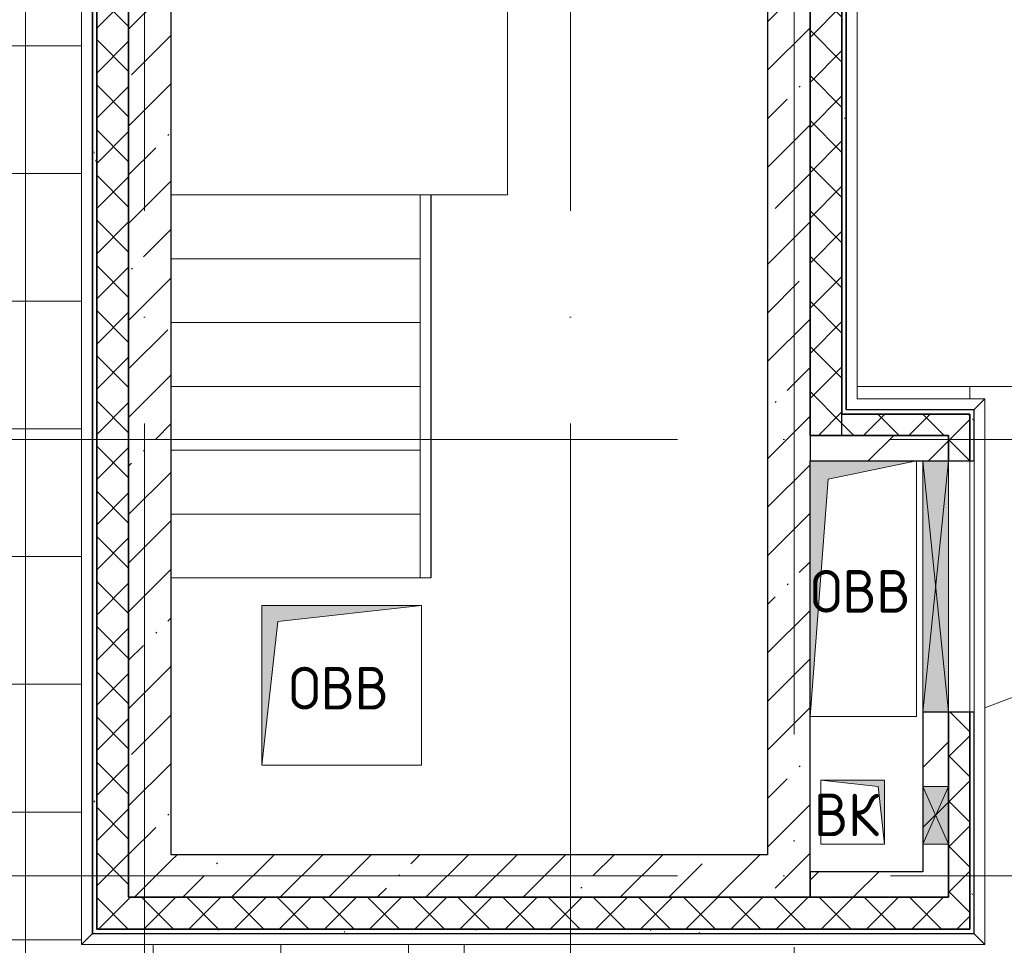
# Model space of a CAD drawing. Header units: millimetres. Extents: x -30540 to 143646, y -11730 to 123410.
# Tile 43 of 114: x 34774 to 39398, y 89374 to 93723. Entities that reach past the tile are written whole.
import ezdxf

# ---------------------------------------------------------------- set-up
doc = ezdxf.new("R2010")
doc.units = ezdxf.units.MM
doc.linetypes.add('ADSK_Линия сетки', pattern=[5000, 4000, -500, 0, -500])
for name, color, linetype, lineweight in [('A-____-NOTE-TEXT', 7, 'Continuous', 18), ('A-FLOR-____-OTLN', 7, 'Continuous', 18), ('A-GENM-____-OTLN', 7, 'Continuous', 18), ('A-GLAZ-____-MCUT', 7, 'Continuous', 9), ('A-GLAZ-____-OTLN', 7, 'Continuous', 18), ('A-ROOF-____-OTLN', 7, 'Continuous', 18), ('A-ROOF-____-PATT', 7, 'Continuous', 18), ('A-WALL-____-MCUT', 7, 'Continuous', 40), ('A-WALL-____-OTLN', 7, 'Continuous', 18), ('A-WALL-____-PATT', 7, 'Continuous', 40), ('I-WALL-____-MCUT', 7, 'Continuous', 40), ('I-WALL-____-OTLN', 7, 'Continuous', 18), ('M-EQPM-____-OTLN', 7, 'Continuous', 18), ('S-GRID-____-OTLN', 7, 'Continuous', 9), ('S-STRS-____-OTLN', 7, 'Continuous', 18), ('Ограждение', 7, 'Continuous', 18), ('Перила', 7, 'Continuous', 18), ('Поручни', 7, 'Continuous', 18)]:
    doc.layers.add(name, color=color, linetype=linetype, lineweight=lineweight)
doc.styles.add('GOST Common', font='GOST_Common.ttf', dxfattribs={"height": 200})
pattern_1 = [(45, (0, 0), (-228.0985, 228.0985), []), (45, (228.1, 0), (-228.0985, 228.0985), [403.225, -80.645, 6.706, -73.939])]
pattern_2 = [(45, (0, 0), (-424.264, 424.264), []), (45, (0, 282.8), (-424.264, 424.264), [])]
pattern_3 = [(45, (0, 0), (-106.06602, 106.06602), []), (135, (0, 0), (-106.06602, -106.06602), [])]
pattern_4 = [(0, (0, 0), (406.4, 101.6), [6.706, -298.094, 6.706, -298.094, -1625.6]), (0, (0, 0), (406.4, 101.6), [-609.6, 6.706, -602.894, 6.706, -298.094, -711.2]), (0, (0, 0), (406.4, 101.6), [-1524, 6.706, -196.494, 6.706, -501.294]), (120, (152.4, 50.8), (-291.18818, 301.15272), [6.706, -298.094, 6.706, -298.094, -1625.6]), (120, (152.4, 50.8), (-291.18818, 301.15272), [-609.6, 6.706, -602.894, 6.706, -298.094, -711.2]), (120, (152.4, 50.8), (-291.18818, 301.15272), [-1524, 6.706, -196.494, 6.706, -501.294]), (240, (203.2, 254), (-115.21182, -402.75272), [6.706, -298.094, 6.706, -298.094, -1625.6]), (240, (203.2, 254), (-115.21182, -402.75272), [-609.6, 6.706, -602.894, 6.706, -298.094, -711.2]), (240, (203.2, 254), (-115.21182, -402.75272), [-1524, 6.706, -196.494, 6.706, -501.294])]

# ---------------------------------------------------------------- blocks, each defined once
blk = doc.blocks.new('АР_Отверстие прямоугольное - ОВВ-7127062-Кровля')
at = {"layer": 'A-GLAZ-____-OTLN', "lineweight": 13, "true_color": 0xf9f9f9}
blk.add_hatch(color=7, dxfattribs=at).paths.add_polyline_path([(715, 60), (-465, 60), (-465, -60), (715, -60)])
at = {"layer": 'A-GLAZ-____-MCUT', "color": 254, "lineweight": 15, "true_color": 0xcccccc}
for p, q in [((-465, 60), (-465, -60)), ((715, 60), (715, -60))]:
    blk.add_line(p, q, dxfattribs=at)
at = {"layer": 'A-GLAZ-____-OTLN', "color": 254, "lineweight": 5, "true_color": 0xcccccc}
for p, q in [((715, 60), (-465, -60)), ((-465, 60), (715, -60))]:
    blk.add_line(p, q, dxfattribs=at)
at = {"layer": 'A-GLAZ-____-OTLN', "color": 254, "lineweight": 13, "true_color": 0xcccccc}
for p, q in [((715, 60), (-465, 60)), ((-465, 60), (-465, -60)), ((715, -60), (715, 60)), ((-465, -60), (715, -60))]:
    blk.add_line(p, q, dxfattribs=at)
blk = doc.blocks.new('Ограждение - Ограждение-6477981-Кровля')
at = {"layer": 'Поручни', "color": 254, "lineweight": 13, "true_color": 0xcccccc}
for p, q in [((24319.6, 17450), (24369.6, 17450)), ((24319.6, 15650), (24319.6, 17450)), ((24369.6, 15650), (24369.6, 17450)), ((24369.6, 15650), (24319.6, 15650))]:
    blk.add_line(p, q, dxfattribs=at)
blk = doc.blocks.new('Тип перил - Перила_Внутренний_-6477993-Кровля')
at = {"layer": 'Перила', "color": 254, "lineweight": 13, "true_color": 0xcccccc}
for p, q in [((24319.6, 17450), (24369.6, 17450)), ((24319.6, 15650), (24319.6, 17450)), ((24369.6, 17450), (24369.6, 15650)), ((24369.6, 15650), (24319.6, 15650))]:
    blk.add_line(p, q, dxfattribs=at)
blk = doc.blocks.new('Тип перил - Перила_Внутренний_-V5-Кровля')
at = {"layer": 'Перила', "color": 254, "lineweight": 13, "true_color": 0xcccccc}
for p, q in [((24319.6, 17450), (24369.6, 17450)), ((24319.6, 15650), (24319.6, 17450)), ((24369.6, 15650), (24369.6, 17450)), ((24319.6, 15650), (24369.6, 15650))]:
    blk.add_line(p, q, dxfattribs=at)
blk = doc.blocks.new('АР_Отверстие прямоугольное1 - ВК 2-7709648-Кровля')
at = {"layer": 'A-GLAZ-____-OTLN', "lineweight": 13, "true_color": 0xf9f9f9}
blk.add_hatch(color=7, dxfattribs=at).paths.add_polyline_path([(260, 60), (-10, 60), (-10, -60), (260, -60)])
at = {"layer": 'A-GLAZ-____-MCUT', "color": 254, "lineweight": 15, "true_color": 0xcccccc}
for p, q in [((-10, 60), (-10, -60)), ((260, 60), (260, -60))]:
    blk.add_line(p, q, dxfattribs=at)
at = {"layer": 'A-GLAZ-____-OTLN', "color": 254, "lineweight": 5, "true_color": 0xcccccc}
for p, q in [((260, 60), (-10, -60)), ((-10, 60), (260, -60))]:
    blk.add_line(p, q, dxfattribs=at)
at = {"layer": 'A-GLAZ-____-OTLN', "color": 254, "lineweight": 13, "true_color": 0xcccccc}
for p, q in [((260, 60), (-10, 60)), ((-10, 60), (-10, -60)), ((260, -60), (260, 60)), ((-10, -60), (260, -60))]:
    blk.add_line(p, q, dxfattribs=at)
blk = doc.blocks.new('_GM_Dt-St-D_Фартук гнутый из оцинкованной стали_Пристенный_Тип 1__c-верхняя кромка с отгибом_ - ФС-1_3_50х70У100-1_5_t__RAL7016-7360430-Кровля')
at = {"layer": 'A-GENM-____-OTLN', "color": 254, "lineweight": 13, "true_color": 0xcccccc}
for p, q in [((0, 50), (2563, 50)), ((50, 0), (0, 50)), ((2563, 50), (2513, 0)), ((50, 0), (2513, 0)), ((50, 0), (50, -1.5)), ((2513, -1.5), (2513, 0))]:
    blk.add_line(p, q, dxfattribs=at)
blk = doc.blocks.new('_GM_Dt-St-D_Фартук гнутый из оцинкованной стали_Пристенный_Тип 1__c-верхняя кромка с отгибом_ - ФС-1_3_50х70У100-1_5_t__RAL7016-7359297-Кровля')
at = {"layer": 'A-GENM-____-OTLN', "color": 254, "lineweight": 13, "true_color": 0xcccccc}
for p, q in [((50, 1.5), (50, 0)), ((4193, 0), (50, 0)), ((4193, 0), (4193, 1.5)), ((4193, 0), (4243, -50)), ((0, -50), (50, 0)), ((4243, -50), (0, -50))]:
    blk.add_line(p, q, dxfattribs=at)
blk = doc.blocks.new('_GM_Dt-St-D_Фартук гнутый из оцинкованной стали_Пристенный_Тип 1__c-верхняя кромка с отгибом_ - ФС-1_3_50х70У100-1_5_t__RAL7016-7359295-Кровля')
at = {"layer": 'A-GENM-____-OTLN', "color": 254, "lineweight": 13, "true_color": 0xcccccc}
for p, q in [((0, -50), (50, 0)), ((50, 1.5), (50, 0)), ((5073, 0), (50, 0)), ((5073, 0), (5073, 1.5)), ((5073, 0), (5123, -50)), ((5123, -50), (0, -50))]:
    blk.add_line(p, q, dxfattribs=at)
blk = doc.blocks.new('_GM_Dt-St-D_Фартук гнутый из оцинкованной стали_Пристенный_Тип 1__c-верхняя кромка с отгибом_ - ФС-1_3_50х70У100-1_5_t__RAL7016-7360461-Кровля')
at = {"layer": 'A-GENM-____-OTLN', "color": 254, "lineweight": 13, "true_color": 0xcccccc}
for p, q in [((50, 50), (651.5, 50)), ((651.5, 50), (601.5, 0)), ((0, 0), (601.5, 0)), ((601.5, -1.5), (601.5, 0))]:
    blk.add_line(p, q, dxfattribs=at)
blk = doc.blocks.new('_GM_Dt-St-D_Фартук гнутый из оцинкованной стали_Пристенный_Тип 1__c-верхняя кромка с отгибом_ - ФС-1_3_50х70У100-1_5_t__RAL7016-7395374-Кровля')
at = {"layer": 'A-GENM-____-OTLN', "color": 254, "lineweight": 13, "true_color": 0xcccccc}
for p, q in [((0, 0), (50, 50)), ((50, 50), (3638.5, 50)), ((0, 0), (3688.5, 0)), ((0, 0), (0, -1.5))]:
    blk.add_line(p, q, dxfattribs=at)
blk = doc.blocks.new('АР_Канал вертикальный прямоугольный - ВК-6784643-Кровля')
at = {"layer": 'M-EQPM-____-OTLN', "lineweight": 13, "true_color": 0xe2e2e2}
blk.add_hatch(color=254, dxfattribs=at).paths.add_polyline_path([(-150, 150), (-150, -150), (150, -150), (-120, -120)])
at = {"layer": 'M-EQPM-____-OTLN', "color": 253, "lineweight": 13, "true_color": 0xaaaaaa}
for p, q in [((-150, 150), (-120, -120)), ((-150, 150), (-120, -120)), ((-150, -150), (-150, 150)), ((-150, 150), (150, 150)), ((-150, -150), (-150, 150)), ((150, 150), (-150, 150)), ((-150, 150), (-150, -150)), ((150, 150), (150, -150)), ((150, -150), (150, 150)), ((-120, -120), (150, -150)), ((-120, -120), (150, -150)), ((150, -150), (-150, -150)), ((150, -150), (-150, -150)), ((-150, -150), (150, -150))]:
    blk.add_line(p, q, dxfattribs=at)
blk = doc.blocks.new('АР_Канал вертикальный прямоугольный - ОВВ-6793573-Кровля')
at = {"layer": 'M-EQPM-____-OTLN', "lineweight": 13, "true_color": 0xe2e2e2}
blk.add_hatch(color=254, dxfattribs=at).paths.add_polyline_path([(-250, -600), (-165, 515), (250, 600), (-250, 600), (-250, 400.6)])
at = {"layer": 'M-EQPM-____-OTLN', "color": 253, "lineweight": 13, "true_color": 0xaaaaaa}
for p, q in [((250, 600), (-250, 600)), ((-250, 600), (-250, -600)), ((250, 600), (-250, 600)), ((-250, 600), (-250, -600)), ((-250, -600), (-250, 600)), ((-250, 600), (250, 600)), ((-165, 515), (250, 600)), ((-165, 515), (250, 600)), ((250, -600), (250, 600)), ((250, 600), (250, -600)), ((-250, -600), (-165, 515)), ((-250, -600), (-165, 515)), ((-250, -600), (250, -600)), ((250, -600), (-250, -600))]:
    blk.add_line(p, q, dxfattribs=at)
blk = doc.blocks.new('АР_Канал вертикальный прямоугольный1 - ОВВ 2-7824306-Кровля')
at = {"layer": 'M-EQPM-____-OTLN', "lineweight": 13, "true_color": 0xe2e2e2}
blk.add_hatch(color=254, dxfattribs=at).paths.add_polyline_path([(-375, -375), (-300, 300), (375, 375), (-375, 375), (-375, -329.1)])
at = {"layer": 'M-EQPM-____-OTLN', "color": 253, "lineweight": 13, "true_color": 0xaaaaaa}
for p, q in [((375, 375), (-375, 375)), ((-375, 375), (-375, -375)), ((-375, -375), (-375, 375)), ((-375, 375), (375, 375)), ((-300, 300), (375, 375)), ((-300, 300), (375, 375)), ((375, 375), (375, -375)), ((-375, -375), (-300, 300)), ((-375, -375), (-300, 300)), ((375, -375), (-375, -375))]:
    blk.add_line(p, q, dxfattribs=at)
blk = doc.blocks.new('Наметкина 10_РД_АР_К2_отсоединено_rvt-1-Кровля')
at = {"layer": 'A-ROOF-____-PATT', "lineweight": 5, "true_color": 0xcccccc}
h = blk.add_hatch(dxfattribs=at)
h.set_pattern_fill('FP_14', color=254, style=0, pattern_type=2)
h.set_pattern_definition([(0, (0, 0), (0, 600), []), (90, (0, 0), (-600, 4e-14), [])])
h.paths.add_polyline_path([(27710.3, 76550), (31760.3, 76550), (31760.3, 78250), (42335.3, 78250), (42335.3, 79150), (41035.3, 79150), (41035.3, 82970), (36860.3, 82970), (36860.3, 83378.5), (36788.8, 83378.5), (36788.8, 88221.5), (36860.3, 88221.5), (36860.3, 89378.5), (35063.8, 89378.5), (35063.8, 94501.5), (35113.8, 94451.5), (35115.3, 96920), (35655.3, 96920), (35655.3, 98020), (33835.3, 98020), (33835.3, 89370), (25505.3, 89370), (25505.3, 85800), (26413.8, 85800), (26413.8, 88391.5), (28235.3, 88391.5), (28235.3, 88420), (29635.3, 88420), (29635.3, 88391.5), (35360.3, 88391.5), (35360.3, 84915), (34135.3, 84915), (34135.3, 83540.9), (34317.4, 83540.9), (34235.3, 83550), (34535.3, 83550), (34535.3, 83540.9), (35960.3, 83540.9), (35960.3, 82070), (37068.8, 82070), (37068.8, 82141.5), (39481.8, 82141.5), (39481.8, 82070), (40135.3, 82070), (40135.3, 79150), (30710.3, 79150), (30710.3, 77150), (28710.3, 77150), (28710.3, 83250), (27710.3, 83250), (27710.3, 81592.1)])
h.paths.add_polyline_path([(40735.3, 81550), (40705.3, 81820), (40435.3, 81850), (40735.3, 81850), (40735.3, 81592.1)])
h.paths.add_polyline_path([(35720.3, 87975), (35695.3, 88200), (35470.3, 88225), (35720.3, 88225)])
h.paths.add_polyline_path([(35720.3, 88975), (35695.3, 89200), (35470.3, 89225), (35720.3, 89225)])
at = {"layer": 'A-WALL-____-PATT', "lineweight": 5, "true_color": 0xcccccc}
h = blk.add_hatch(dxfattribs=at)
h.set_pattern_fill('FP_16', color=254, style=0, pattern_type=2)
h.set_pattern_definition(pattern_4)
h.paths.add_polyline_path([(35115.3, 89450), (35135.3, 89450), (35135.3, 96920), (35115.3, 96920), (35115.3, 90266)])
h = blk.add_hatch(dxfattribs=at)
h.set_pattern_fill('FP_13', color=254, style=0, pattern_type=2)
h.set_pattern_definition(pattern_3)
h.paths.add_polyline_path([(35285.3, 89450), (35285.3, 96920), (35135.3, 96920), (35135.3, 89450)])
h = blk.add_hatch(dxfattribs=at)
h.set_pattern_fill('FP_11', color=254, style=0, pattern_type=2)
h.set_pattern_definition(pattern_1)
h.paths.add_polyline_path([(38485.3, 89800), (38485.3, 95950), (38285.3, 95950), (38285.3, 89800)])
h = blk.add_hatch(dxfattribs=at)
h.set_pattern_fill('FP_13', color=254, style=0, pattern_type=2)
h.set_pattern_definition(pattern_3)
h.paths.add_polyline_path([(38485.3, 91770), (38635.3, 91770), (38635.3, 95700), (38485.3, 95700), (38485.3, 91870)])
h = blk.add_hatch(dxfattribs=at)
h.set_pattern_fill('FP_16', color=254, style=0, pattern_type=2)
h.set_pattern_definition(pattern_4)
h.paths.add_polyline_path([(38635.3, 91890), (38655.3, 91890), (38655.3, 95600), (38635.3, 95600), (38635.3, 93157.2)])
h = blk.add_hatch(dxfattribs=at)
h.set_pattern_fill('FP_11', color=254, style=0, pattern_type=2)
h.set_pattern_definition(pattern_1)
h.paths.add_polyline_path([(35285.3, 89600), (35485.3, 89600), (35485.3, 94280), (35285.3, 94280), (35285.3, 90266)])
h = blk.add_hatch(dxfattribs=at)
h.set_pattern_fill('FP_13', color=254, style=0, pattern_type=2)
h.set_pattern_definition(pattern_3)
h.paths.add_polyline_path([(39135.3, 91770), (39135.3, 91870), (38635.3, 91870), (38635.3, 91770)])
h = blk.add_hatch(dxfattribs=at)
h.set_pattern_fill('FP_13', color=254, style=0, pattern_type=2)
h.set_pattern_definition(pattern_3)
h.paths.add_polyline_path([(39135.3, 89600), (39235.3, 89600), (39235.3, 90470), (39135.3, 90470), (39135.3, 89850)])
h.paths.add_polyline_path([(39235.3, 91650), (39235.3, 91870), (39135.3, 91870), (39135.3, 91650)])
h = blk.add_hatch(dxfattribs=at)
h.set_pattern_fill('FP_16', color=254, style=0, pattern_type=2)
h.set_pattern_definition(pattern_4)
h.paths.add_polyline_path([(39255.3, 89450), (39255.3, 90470), (39235.3, 90470), (39235.3, 89450)])
h.paths.add_polyline_path([(39255.3, 91650), (39255.3, 91870), (39235.3, 91870), (39235.3, 91650)])
h = blk.add_hatch(dxfattribs=at)
h.set_pattern_fill('FP_12', color=254, style=0, pattern_type=2)
h.set_pattern_definition(pattern_2)
h.paths.add_polyline_path([(39135.3, 91650), (39135.3, 91770), (38485.3, 91770), (38485.3, 91650), (39015.3, 91650)])
h = blk.add_hatch(dxfattribs=at)
h.set_pattern_fill('FP_12', color=254, style=0, pattern_type=2)
h.set_pattern_definition(pattern_2)
h.paths.add_polyline_path([(39135.3, 89720), (39135.3, 90470), (39015.3, 90470), (39015.3, 89720)])
h = blk.add_hatch(dxfattribs=at)
h.set_pattern_fill('FP_11', color=254, style=0, pattern_type=2)
h.set_pattern_definition(pattern_1)
h.paths.add_polyline_path([(38485.3, 89600), (38485.3, 89800), (35485.3, 89800), (35485.3, 89600), (37986.9, 89600)])
h = blk.add_hatch(dxfattribs=at)
h.set_pattern_fill('FP_12', color=254, style=0, pattern_type=2)
h.set_pattern_definition(pattern_2)
h.paths.add_polyline_path([(39008.7, 89600), (39135.3, 89600), (39135.3, 89720), (38485.3, 89720), (38485.3, 89600)])
h = blk.add_hatch(dxfattribs=at)
h.set_pattern_fill('FP_13', color=254, style=0, pattern_type=2)
h.set_pattern_definition(pattern_3)
h.paths.add_polyline_path([(39235.3, 89450), (39235.3, 89600), (35285.3, 89600), (35285.3, 89450), (39008.7, 89450)])
h = blk.add_hatch(dxfattribs=at)
h.set_pattern_fill('FP_16', color=254, style=0, pattern_type=2)
h.set_pattern_definition(pattern_4)
h.paths.add_polyline_path([(39255.3, 89430), (39255.3, 89450), (35115.3, 89450), (35115.3, 89430), (39008.7, 89430)])
at = {"layer": 'A-FLOR-____-OTLN', "color": 254, "lineweight": 13, "true_color": 0xcccccc}
for p, q in [((37065.3, 92900), (37065.3, 94120)), ((35485.3, 92900), (36654.9, 92900)), ((36704.9, 92900), (37065.3, 92900))]:
    blk.add_line(p, q, dxfattribs=at)
at = {"layer": 'A-ROOF-____-OTLN', "color": 254, "lineweight": 13, "true_color": 0xcccccc}
for p, q in [((39235.3, 92000), (38706.8, 92000)), ((43335.3, 92000), (39235.3, 92000)), ((39235.3, 92000), (43335.3, 92000)), ((39235.3, 92000), (39235.3, 91941.5)), ((43335.3, 92000), (39306.8, 90490.6)), ((36860.3, 88221.5), (36860.3, 89378.5))]:
    blk.add_line(p, q, dxfattribs=at)
at = {"layer": 'A-WALL-____-MCUT', "color": 254, "lineweight": 30, "true_color": 0xcccccc}
for p, q in [((35115.3, 96920), (35115.3, 89450)), ((35135.3, 96920), (35135.3, 89450)), ((35135.3, 89450), (35135.3, 96920)), ((35285.3, 89600), (35285.3, 96920)), ((38485.3, 91770), (38485.3, 95950)), ((38485.3, 95600), (38485.3, 91870)), ((38635.3, 91870), (38635.3, 95600)), ((38635.3, 95600), (38635.3, 91890)), ((38655.3, 91890), (38655.3, 95580)), ((35285.3, 94280), (35285.3, 89600)), ((35485.3, 89800), (35485.3, 94120)), ((38285.3, 94120), (38285.3, 89800)), ((38635.3, 91890), (38635.3, 91870)), ((39255.3, 91890), (38655.3, 91890)), ((39255.3, 91870), (39255.3, 91890)), ((38485.3, 91870), (38485.3, 91770)), ((39135.3, 91870), (38635.3, 91870)), ((38635.3, 91770), (38635.3, 91870)), ((38635.3, 91870), (39235.3, 91870)), ((39235.3, 91870), (39135.3, 91870)), ((39235.3, 91650), (39235.3, 91870)), ((39235.3, 91870), (39235.3, 91650)), ((39255.3, 91650), (39255.3, 91870)), ((38485.3, 91770), (38485.3, 91650)), ((38485.3, 91770), (38635.3, 91770)), ((38635.3, 91770), (39135.3, 91770)), ((39135.3, 91770), (39135.3, 91650)), ((38485.3, 89800), (38485.3, 91650)), ((39135.3, 91650), (39235.3, 91650)), ((39235.3, 91650), (39255.3, 91650)), ((39235.3, 90470), (39135.3, 90470)), ((39135.3, 90470), (39135.3, 90120)), ((39235.3, 89600), (39235.3, 90470)), ((39255.3, 90470), (39235.3, 90470)), ((39235.3, 90470), (39235.3, 90120)), ((39255.3, 90120), (39255.3, 90470)), ((39135.3, 90120), (39135.3, 89850)), ((39235.3, 90120), (39235.3, 89850)), ((39255.3, 89850), (39255.3, 90120)), ((39135.3, 89850), (39135.3, 89600)), ((39235.3, 89850), (39235.3, 89450)), ((39255.3, 89450), (39255.3, 89850)), ((38285.3, 89800), (35485.3, 89800)), ((38485.3, 89600), (38485.3, 89800)), ((35285.3, 89600), (35485.3, 89600)), ((39135.3, 89600), (35285.3, 89600)), ((35485.3, 89600), (38485.3, 89600)), ((39235.3, 89450), (39235.3, 89600)), ((35115.3, 89450), (35115.3, 89430)), ((35115.3, 89430), (39255.3, 89430)), ((35135.3, 89450), (35285.3, 89450)), ((39235.3, 89450), (35135.3, 89450)), ((35285.3, 89450), (39235.3, 89450)), ((39255.3, 89430), (39255.3, 89450))]:
    blk.add_line(p, q, dxfattribs=at)
at = {"layer": 'A-WALL-____-OTLN', "color": 254, "lineweight": 13, "true_color": 0xcccccc}
for p, q in [((39135.3, 91650), (39235.3, 91650)), ((39135.3, 90470), (39135.3, 91650)), ((39235.3, 91650), (39235.3, 90470)), ((39235.3, 90470), (39235.3, 91650)), ((39255.3, 91650), (39255.3, 90470)), ((39135.3, 90470), (39235.3, 90470))]:
    blk.add_line(p, q, dxfattribs=at)
at = {"layer": 'I-WALL-____-MCUT', "color": 254, "lineweight": 30, "true_color": 0xcccccc}
for p, q in [((39135.3, 91770), (38485.3, 91770)), ((39135.3, 91650), (39135.3, 91770)), ((38485.3, 91650), (39015.3, 91650)), ((39015.3, 91650), (39135.3, 91650)), ((39135.3, 90470), (39015.3, 90470)), ((39015.3, 90470), (39015.3, 90120)), ((39135.3, 90120), (39135.3, 90470)), ((39015.3, 90120), (39015.3, 89850)), ((39135.3, 89850), (39135.3, 90120)), ((39015.3, 89850), (39015.3, 89720)), ((39135.3, 89720), (39135.3, 89850)), ((39015.3, 89720), (38485.3, 89720)), ((38485.3, 89720), (38485.3, 89600)), ((39135.3, 89600), (39135.3, 89720)), ((38485.3, 89600), (39135.3, 89600))]:
    blk.add_line(p, q, dxfattribs=at)
at = {"layer": 'I-WALL-____-OTLN', "color": 254, "lineweight": 13, "true_color": 0xcccccc}
for p, q in [((39015.3, 91650), (39135.3, 91650)), ((39015.3, 90470), (39015.3, 91650)), ((39135.3, 91650), (39135.3, 90470)), ((39015.3, 90470), (39135.3, 90470))]:
    blk.add_line(p, q, dxfattribs=at)
at = {"layer": 'S-STRS-____-OTLN', "color": 254, "lineweight": 13, "true_color": 0xcccccc}
for p, q in [((35485.3, 92900), (36654.9, 92900)), ((36705.3, 92600), (36705.3, 92900)), ((35485.3, 92600), (36654.9, 92600)), ((35485.3, 92600), (36654.9, 92600)), ((36705.3, 92300), (36705.3, 92600)), ((35485.3, 92300), (36654.9, 92300)), ((35485.3, 92300), (36654.9, 92300)), ((36705.3, 92000), (36705.3, 92300)), ((35485.3, 92000), (36654.9, 92000)), ((35485.3, 92000), (36654.9, 92000)), ((36705.3, 91700), (36705.3, 92000)), ((35485.3, 91700), (36654.9, 91700)), ((35485.3, 91700), (36654.9, 91700)), ((36705.3, 91400), (36705.3, 91700)), ((35485.3, 91400), (36654.9, 91400)), ((35485.3, 91400), (36654.9, 91400)), ((36705.3, 91100), (36705.3, 91400)), ((35485.3, 91100), (36654.9, 91100)), ((35485.3, 91100), (36654.9, 91100))]:
    blk.add_line(p, q, dxfattribs=at)
at = {"layer": 'A-GENM-____-OTLN', "color": 254, "lineweight": 13, "true_color": 0xcccccc}
for name, p, rotation in [('_GM_Dt-St-D_Фартук гнутый из оцинкованной стали_Пристенный_Тип 1__c-верхняя кромка с отгибом_ - ФС-1_3_50х70У100-1_5_t__RAL7016-7395374-Кровля', (38656.8, 95578.5), 270.000000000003), ('_GM_Dt-St-D_Фартук гнутый из оцинкованной стали_Пристенный_Тип 1__c-верхняя кромка с отгибом_ - ФС-1_3_50х70У100-1_5_t__RAL7016-7359295-Кровля', (35113.8, 94501.5), 269.999999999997), ('_GM_Dt-St-D_Фартук гнутый из оцинкованной стали_Пристенный_Тип 1__c-верхняя кромка с отгибом_ - ФС-1_3_50х70У100-1_5_t__RAL7016-7360430-Кровля', (39256.8, 91941.5), 270.000000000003)]:
    blk.add_blockref(name, p, dxfattribs=dict(at, rotation=rotation))
for name, p in [('_GM_Dt-St-D_Фартук гнутый из оцинкованной стали_Пристенный_Тип 1__c-верхняя кромка с отгибом_ - ФС-1_3_50х70У100-1_5_t__RAL7016-7360461-Кровля', (38655.3, 91891.5)), ('_GM_Dt-St-D_Фартук гнутый из оцинкованной стали_Пристенный_Тип 1__c-верхняя кромка с отгибом_ - ФС-1_3_50х70У100-1_5_t__RAL7016-7359297-Кровля', (35063.8, 89428.5))]:
    blk.add_blockref(name, p, dxfattribs=at)
at = {"layer": 'A-GLAZ-____-OTLN', "color": 254, "lineweight": 13, "true_color": 0xcccccc}
for name, p, rotation in [('АР_Отверстие прямоугольное - ОВВ-7127062-Кровля', (39075.3, 90935), 89.99999999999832), ('АР_Отверстие прямоугольное1 - ВК 2-7709648-Кровля', (39075.3, 90110), 269.9999999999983)]:
    blk.add_blockref(name, p, dxfattribs=dict(at, rotation=rotation))
at = {"layer": 'M-EQPM-____-OTLN', "color": 253, "lineweight": 5, "true_color": 0xaaaaaa}
for name, p in [('АР_Канал вертикальный прямоугольный - ОВВ-6793573-Кровля', (38735.3, 91050)), ('АР_Канал вертикальный прямоугольный1 - ОВВ 2-7824306-Кровля', (36285.3, 90595))]:
    blk.add_blockref(name, p, dxfattribs=at)
at = {"layer": 'M-EQPM-____-OTLN', "color": 253, "lineweight": 5, "true_color": 0xaaaaaa, "rotation": 180}
blk.add_blockref('АР_Канал вертикальный прямоугольный - ВК-6784643-Кровля', (38685.3, 90000), dxfattribs=at)
at = {"layer": 'Ограждение', "color": 254, "lineweight": 13, "true_color": 0xcccccc}
blk.add_blockref('Ограждение - Ограждение-6477981-Кровля', (12335.3, 75450), dxfattribs=at)
at = {"layer": 'Перила', "color": 254, "lineweight": 13, "true_color": 0xcccccc}
for name in ['Тип перил - Перила_Внутренний_-6477993-Кровля', 'Тип перил - Перила_Внутренний_-V5-Кровля']:
    blk.add_blockref(name, (12335.3, 75450), dxfattribs=at)
at = {"layer": 'A-____-NOTE-TEXT', "color": 253, "lineweight": 5, "true_color": 0xaaaaaa, "char_height": 200, "attachment_point": 1, "style": 'GOST Common'}
for s, insert, width in [('ОВВ', (38487.1, 91137.2), 609.282), ('ОВВ', (36037.1, 90682.2), 609.282), ('ВК', (38503.5, 90087.2), 400.844)]:
    blk.add_mtext(s, dxfattribs=dict(at, insert=insert, width=width))

msp = doc.modelspace()

# ---------------------------------------------------------------- linework, layer by layer
at = {"layer": 'S-GRID-____-OTLN', "color": 253, "linetype": 'ADSK_Линия сетки', "true_color": 0xaaaaaa}
for p, q in [((35360.3, 67824.7), (35360.3, 122287.9)), ((37360.3, 67824.7), (37360.3, 122287.9)), ((38410.3, 70364.7), (38410.3, 122287.9)), ((67863.4, 91750), (9800.2, 91750)), ((67863.4, 89700), (9800.2, 89700))]:
    msp.add_line(p, q, dxfattribs=at)

# ---------------------------------------------------------------- block references
at = {"lineweight": 5}
msp.add_blockref('Наметкина 10_РД_АР_К2_отсоединено_rvt-1-Кровля', (0, 0), dxfattribs=at)

doc.saveas('drawing.dxf')
